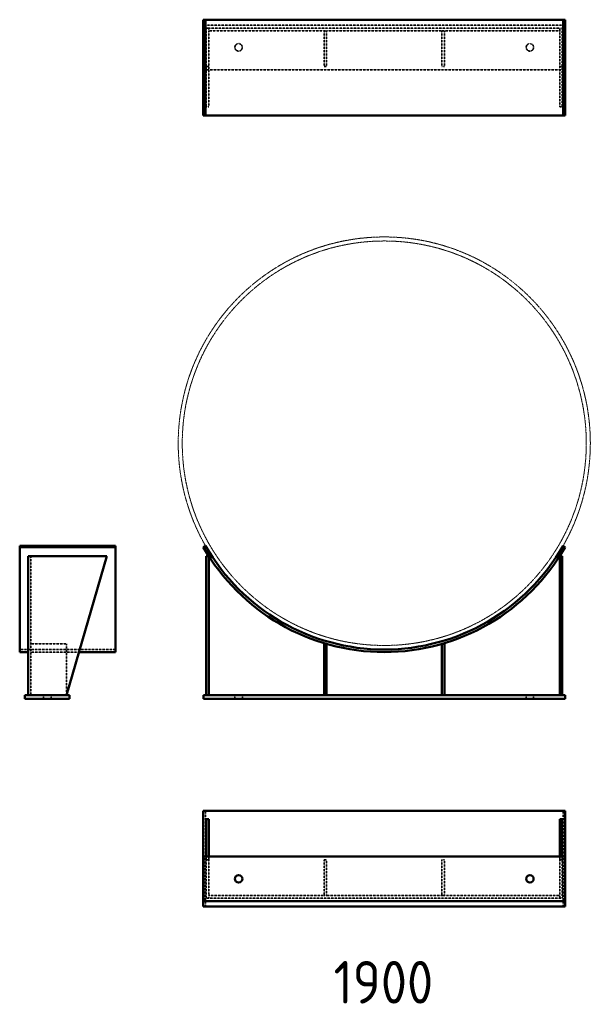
# Model space of a CAD drawing. Header units: millimetres. Extents: x 48569 to 51253, y 10981 to 15607.
import ezdxf

# ---------------------------------------------------------------- set-up
doc = ezdxf.new("R2010")
doc.units = ezdxf.units.MM
doc.linetypes.add('DASHED', pattern=[0.2067, 0.1654, -0.0413])
doc.linetypes.add('PHANTOM', pattern=[2.5, 1.25, -0.25, 0.25, -0.25, 0.25, -0.25])
for name, color, linetype, lineweight in [('AM_6', 2, 'Continuous', 35), ('Hidden', 2, 'DASHED', 35), ('PHANTOM', 6, 'PHANTOM', 20), ('Visible', 7, 'Continuous', 50)]:
    doc.layers.add(name, color=color, linetype=linetype, lineweight=lineweight)
doc.styles.get("Standard").update_dxf_attribs({"font": 'ISOCP.SHX', "bigfont": 'extfont2.shx'})

msp = doc.modelspace()

# ---------------------------------------------------------------- linework, layer by layer
at = {"layer": 'Hidden'}
for p, q in [((51134, 15581.8), (49434, 15581.8)), ((49434, 15581.8), (49434, 15371.8)), ((49447, 15566.8), (49447, 15196.8)), ((49447, 15566.8), (49459, 15566.8)), ((49459, 15566.8), (49459, 15554.8)), ((51109, 15566.8), (49459, 15566.8)), ((49459, 15554.8), (50013, 15554.8)), ((49459, 15554.8), (49459, 15196.8)), ((50001, 15554.8), (50001, 15386.8)), ((50013, 15554.8), (50013, 15386.8)), ((50013, 15554.8), (50555, 15554.8)), ((50555, 15554.8), (50555, 15386.8)), ((50555, 15554.8), (51109, 15554.8)), ((50567, 15554.8), (50567, 15386.8)), ((51109, 15566.8), (51121, 15566.8)), ((51109, 15554.8), (51109, 15566.8)), ((51109, 15196.8), (51109, 15554.8)), ((51121, 15566.8), (51121, 15196.8)), ((51134, 15371.8), (51134, 15581.8)), ((49434, 15371.8), (51134, 15371.8)), ((49447, 15386.8), (49459, 15386.8)), ((50013, 15386.8), (50001, 15386.8)), ((50567, 15386.8), (50555, 15386.8)), ((51121, 15386.8), (51109, 15386.8)), ((49459, 15196.8), (49447, 15196.8)), ((51121, 15196.8), (51109, 15196.8)), ((48621.4, 12433.2), (48621.4, 13086.4)), ((48621.4, 12674.4), (48789.4, 12674.4)), ((48789.4, 12674.4), (48789.4, 12433.2)), ((48569.4, 12648.2), (49019.4, 12648.2)), ((48621.4, 12636.2), (48848.5, 12636.2)), ((48681.9, 12433.2), (48681.9, 12417.2)), ((48716.9, 12433.2), (48716.9, 12417.2)), ((49581.5, 12433.2), (49581.5, 12417.2)), ((49616.5, 12433.2), (49616.5, 12417.2)), ((50951.5, 12433.2), (50951.5, 12417.2)), ((50986.5, 12433.2), (50986.5, 12417.2)), ((49443.4, 11440.8), (49443.4, 11890.8)), ((51124.5, 11440.8), (51124.5, 11890.8)), ((49447, 11660.8), (49447, 11675.8)), ((49447, 11660.8), (49447, 11480.8)), ((49447, 11660.8), (49459, 11660.8)), ((49459, 11675.8), (49459, 11660.8)), ((49459, 11660.8), (49459, 11492.8)), ((50001, 11660.8), (50001, 11492.8)), ((50013, 11660.8), (50001, 11660.8)), ((50013, 11492.8), (50013, 11660.8)), ((50555, 11660.8), (50555, 11492.8)), ((50567, 11660.8), (50555, 11660.8)), ((50567, 11492.8), (50567, 11660.8)), ((51109, 11660.8), (51109, 11675.8)), ((51109, 11660.8), (51109, 11492.8)), ((51121, 11660.8), (51109, 11660.8)), ((51121, 11675.8), (51121, 11660.8)), ((51121, 11480.8), (51121, 11660.8)), ((49447, 11480.8), (51121, 11480.8)), ((50001, 11492.8), (49459, 11492.8)), ((49459, 11480.8), (49459, 11492.8)), ((50001, 11492.8), (50013, 11492.8)), ((50555, 11492.8), (50013, 11492.8)), ((50555, 11492.8), (50567, 11492.8)), ((51109, 11492.8), (50567, 11492.8)), ((51109, 11492.8), (51109, 11480.8))]:
    msp.add_line(p, q, dxfattribs=at)
for centre in [(49599, 15476.8), (50969, 15476.8)]:
    msp.add_circle(centre, 17.5, dxfattribs=at)
at = {"layer": 'PHANTOM'}
for radius in [969, 950]:
    msp.add_circle((50284, 13617.2), radius, dxfattribs=at)
at = {"layer": 'Visible'}
for p, q in [((49443.4, 15606.8), (49433, 15606.8)), ((49433, 15606.8), (49433, 15156.8)), ((49443.4, 15606.8), (49443.4, 15156.8)), ((51124.5, 15606.8), (49443.4, 15606.8)), ((51124.5, 15606.8), (51124.5, 15156.8)), ((51134.9, 15606.8), (51124.5, 15606.8)), ((51134.9, 15606.8), (51134.9, 15156.8)), ((49443.4, 15156.8), (49433, 15156.8)), ((51124.5, 15156.8), (49443.4, 15156.8)), ((51134.9, 15156.8), (51124.5, 15156.8)), ((48569.4, 13135.1), (48569.4, 13129.1)), ((48569.4, 13135.1), (49019.4, 13135.1)), ((48569.4, 13129.1), (49019.4, 13129.1)), ((48569.4, 12636.2), (48569.4, 13129.1)), ((49019.4, 13135.1), (49019.4, 13129.1)), ((49019.4, 12636.2), (49019.4, 13129.1)), ((49443.4, 13135.1), (49433, 13129.1)), ((51134.9, 13129.1), (51124.5, 13135.1)), ((48609.4, 13086.4), (48979.4, 13086.4)), ((48609.4, 12433.2), (48609.4, 13086.4)), ((48789.4, 12433.2), (48979.4, 13086.4)), ((49447, 12433.2), (49447, 13086.4)), ((49459, 13086.4), (49447, 13086.4)), ((49459, 13086.4), (49459, 12433.2)), ((51121, 13086.4), (51109, 13086.4)), ((51109, 12433.2), (51109, 13086.4)), ((51121, 13086.4), (51121, 12433.2)), ((50001, 12674.4), (50001, 12433.2)), ((50013, 12674.4), (50001, 12674.4)), ((50013, 12433.2), (50013, 12674.4)), ((50555, 12674.4), (50555, 12433.2)), ((50567, 12674.4), (50555, 12674.4)), ((50567, 12433.2), (50567, 12674.4)), ((48569.4, 12636.2), (48609.4, 12636.2)), ((48848.5, 12636.2), (49019.4, 12636.2)), ((48594.4, 12433.2), (48804.4, 12433.2)), ((48594.4, 12417.2), (48594.4, 12433.2)), ((48594.4, 12417.2), (48804.4, 12417.2)), ((48804.4, 12417.2), (48804.4, 12433.2)), ((49434, 12433.2), (51134, 12433.2)), ((49434, 12417.2), (49434, 12433.2)), ((49434, 12417.2), (51134, 12417.2)), ((51134, 12417.2), (51134, 12433.2)), ((49433, 11440.8), (49433, 11890.8)), ((51134.9, 11890.8), (49433, 11890.8)), ((51134.9, 11440.8), (51134.9, 11890.8)), ((49447, 11675.8), (49447, 11850.8)), ((49459, 11850.8), (49447, 11850.8)), ((49459, 11850.8), (49459, 11675.8)), ((51121, 11850.8), (51109, 11850.8)), ((51109, 11675.8), (51109, 11850.8)), ((51121, 11850.8), (51121, 11675.8)), ((49434, 11675.8), (51134, 11675.8)), ((49434, 11465.8), (49434, 11675.8)), ((51134, 11675.8), (51134, 11465.8)), ((51134.9, 11440.8), (49433, 11440.8)), ((51134, 11465.8), (49434, 11465.8))]:
    msp.add_line(p, q, dxfattribs=at)
for centre in [(49599, 11570.8), (50969, 11570.8)]:
    msp.add_circle(centre, 17.5, dxfattribs=at)
for radius in [981, 969]:
    msp.add_arc((50284, 13617.2), radius, 209.8361, 330.1639, dxfattribs=at)

# ---------------------------------------------------------------- texts
at = {"layer": 'AM_6', "color": 7, "lineweight": 50, "insert": (50045.6, 11185), "char_height": 200, "attachment_point": 1}
msp.add_mtext_dynamic_manual_height_columns('1900', width=11800.64, gutter_width=1000, heights=[0], dxfattribs=at)

doc.saveas('drawing.dxf')
